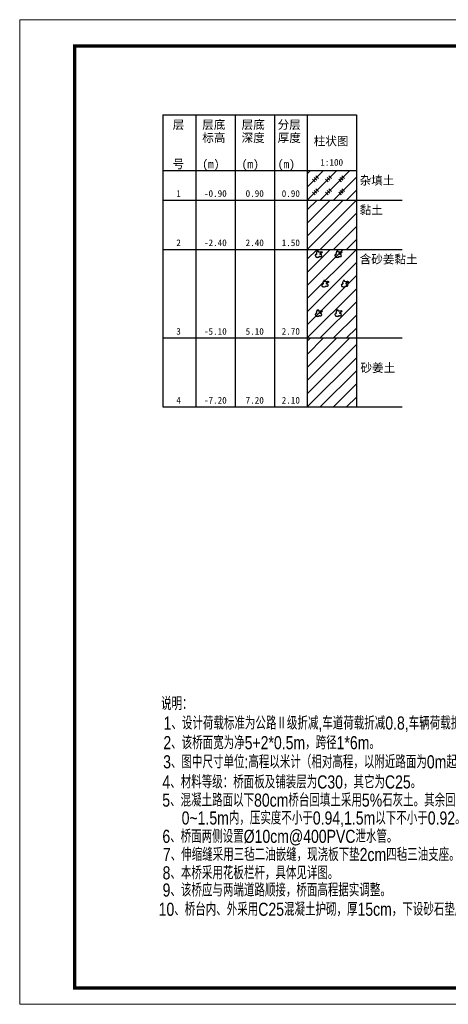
# Model space of a CAD drawing. Header units: inches. Extents: x 112594 to 193184, y 44995 to 116598.
# Tile 33 of 153: x 112594 to 113900, y 74345 to 77345. Entities that reach past the tile are written whole.
import ezdxf
from ezdxf.enums import TextEntityAlignment as Align

# ---------------------------------------------------------------- set-up
doc = ezdxf.new("R2010")
doc.units = ezdxf.units.IN
doc.header["$MEASUREMENT"] = 0
doc.layers.get('0').update_dxf_attribs({"lineweight": 15})
doc.layers.add('1', color=7, linetype='Continuous')
doc.layers.add('6', color=7, linetype='Continuous')
doc.layers.add('BM1', color=7, linetype='Continuous', lineweight=15)
doc.styles.add('hz-e', font='hztxt_e.shx', dxfattribs={"width": 0.75, "bigfont": 'hztxt.shx'})
doc.styles.add('楷体', font='SimSun.ttf', dxfattribs={"width": 0.85})

# ---------------------------------------------------------------- blocks, each defined once
blk = doc.blocks.new('SJ')
for p, q in [((0.14, 0.43), (0.13, 0.37)), ((0.13, 0.37), (0.14, 0.35)), ((0.17, 0.43), (0.14, 0.43)), ((0.14, 0.35), (0.16, 0.34)), ((0.16, 0.34), (0.2, 0.24)), ((0.22, 0.43), (0.17, 0.43)), ((0.2, 0.24), (0.24, 0.22)), ((0.24, 0.48), (0.22, 0.43)), ((0.27, 0.66), (0.24, 0.64)), ((0.24, 0.64), (0.28, 0.54)), ((0.25, 0.49), (0.24, 0.48)), ((0.24, 0.22), (0.31, 0.21)), ((0.28, 0.49), (0.25, 0.49)), ((0.28, 0.69), (0.27, 0.66)), ((0.3, 0.72), (0.28, 0.69)), ((0.28, 0.54), (0.28, 0.56)), ((0.28, 0.56), (0.28, 0.53)), ((0.28, 0.53), (0.28, 0.49)), ((0.28, 0.49), (0.28, 0.49)), ((0.32, 0.78), (0.3, 0.72)), ((0.31, 0.21), (0.35, 0.2)), ((0.35, 0.81), (0.32, 0.78)), ((0.37, 0.84), (0.35, 0.81)), ((0.35, 0.2), (0.38, 0.19)), ((0.43, 0.85), (0.37, 0.84)), ((0.38, 0.19), (0.43, 0.2)), ((0.47, 0.85), (0.43, 0.85)), ((0.43, 0.2), (0.52, 0.22)), ((0.44, 0.81), (0.45, 0.82)), ((0.44, 0.8), (0.44, 0.81)), ((0.5, 0.73), (0.44, 0.8)), ((0.45, 0.82), (0.47, 0.85)), ((0.56, 0.72), (0.5, 0.73)), ((0.52, 0.22), (0.54, 0.24)), ((0.54, 0.24), (0.55, 0.27)), ((0.55, 0.27), (0.57, 0.3)), ((0.61, 0.72), (0.56, 0.72)), ((0.57, 0.3), (0.62, 0.26)), ((0.66, 0.72), (0.61, 0.72)), ((0.62, 0.26), (0.66, 0.25)), ((0.64, 0.58), (0.67, 0.6)), ((0.64, 0.49), (0.64, 0.58)), ((0.67, 0.48), (0.64, 0.49)), ((0.72, 0.73), (0.66, 0.72)), ((0.66, 0.25), (0.72, 0.26)), ((0.67, 0.6), (0.83, 0.66)), ((0.72, 0.48), (0.67, 0.48)), ((0.79, 0.75), (0.72, 0.73)), ((0.75, 0.47), (0.72, 0.48)), ((0.72, 0.26), (0.78, 0.29)), ((0.81, 0.37), (0.75, 0.47)), ((0.78, 0.29), (0.81, 0.37)), ((0.89, 0.72), (0.79, 0.75)), ((0.83, 0.66), (0.89, 0.72))]:
    blk.add_line(p, q)

msp = doc.modelspace()

# ---------------------------------------------------------------- linework, layer by layer
at = {"layer": '1'}
for p, q in [((113030.02023, 77055.27109), (113620.02023, 77055.27109)), ((113030.02023, 77055.27109), (113030.02023, 76165.27109)), ((113030.02023, 77055.27109), (113620.02023, 77055.27109)), ((113130.02023, 77055.27109), (113130.02023, 76165.27109)), ((113250.02023, 77055.27109), (113250.02023, 76165.27109)), ((113370.02023, 77055.27109), (113370.02023, 76165.27109)), ((113470.02023, 77055.27109), (113470.02023, 76165.27109)), ((113620.02023, 77055.27109), (113620.02023, 76165.27109)), ((113030.02023, 76885.27109), (113620.02023, 76885.27109))]:
    msp.add_line(p, q, dxfattribs=at)
at = {"layer": '6'}
for p, q in [((113470.02023, 76795.27109), (113560.02023, 76885.27109)), ((113470.02023, 76835.27109), (113520.02023, 76885.27109)), ((113470.02023, 76875.27109), (113480.02023, 76885.27109)), ((113500.02023, 76865.27109), (113496.02023, 76869.27109)), ((113496.02023, 76869.27109), (113504.02023, 76861.27109)), ((113510.02023, 76795.27109), (113600.02023, 76885.27109)), ((113540.02023, 76865.27109), (113536.02023, 76869.27109)), ((113536.02023, 76869.27109), (113544.02023, 76861.27109)), ((113580.02023, 76865.27109), (113576.02023, 76869.27109)), ((113576.02023, 76869.27109), (113584.02023, 76861.27109)), ((113490.02023, 76855.27109), (113486.02023, 76859.27109)), ((113486.02023, 76859.27109), (113494.02023, 76851.27109)), ((113495.02023, 76860.27109), (113491.02023, 76864.27109)), ((113491.02023, 76864.27109), (113499.02023, 76856.27109)), ((113530.02023, 76855.27109), (113526.02023, 76859.27109)), ((113526.02023, 76859.27109), (113534.02023, 76851.27109)), ((113535.02023, 76860.27109), (113531.02023, 76864.27109)), ((113531.02023, 76864.27109), (113539.02023, 76856.27109)), ((113550.02023, 76795.27109), (113620.02023, 76865.27109)), ((113570.02023, 76855.27109), (113566.02023, 76859.27109)), ((113566.02023, 76859.27109), (113574.02023, 76851.27109)), ((113575.02023, 76860.27109), (113571.02023, 76864.27109)), ((113571.02023, 76864.27109), (113579.02023, 76856.27109)), ((113490.02023, 76815.27109), (113486.02023, 76819.27109)), ((113486.02023, 76819.27109), (113494.02023, 76811.27109)), ((113495.02023, 76820.27109), (113491.02023, 76824.27109)), ((113491.02023, 76824.27109), (113499.02023, 76816.27109)), ((113500.02023, 76825.27109), (113496.02023, 76829.27109)), ((113496.02023, 76829.27109), (113504.02023, 76821.27109)), ((113530.02023, 76815.27109), (113526.02023, 76819.27109)), ((113526.02023, 76819.27109), (113534.02023, 76811.27109)), ((113535.02023, 76820.27109), (113531.02023, 76824.27109)), ((113531.02023, 76824.27109), (113539.02023, 76816.27109)), ((113540.02023, 76825.27109), (113536.02023, 76829.27109)), ((113536.02023, 76829.27109), (113544.02023, 76821.27109)), ((113570.02023, 76815.27109), (113566.02023, 76819.27109)), ((113566.02023, 76819.27109), (113574.02023, 76811.27109)), ((113575.02023, 76820.27109), (113571.02023, 76824.27109)), ((113571.02023, 76824.27109), (113579.02023, 76816.27109)), ((113580.02023, 76825.27109), (113576.02023, 76829.27109)), ((113576.02023, 76829.27109), (113584.02023, 76821.27109)), ((113590.02023, 76795.27109), (113620.02023, 76825.27109)), ((113030.02023, 76795.27109), (113470.02023, 76795.27109)), ((113470.02023, 76795.27109), (113475.02023, 76795.27109)), ((113470.02023, 76645.27109), (113620.02023, 76795.27109)), ((113470.02023, 76685.27109), (113580.02023, 76795.27109)), ((113470.02023, 76725.27109), (113540.02023, 76795.27109)), ((113470.02023, 76765.27109), (113500.02023, 76795.27109)), ((113475.02023, 76795.27109), (113620.02023, 76795.27109)), ((113620.02023, 76795.27109), (113630.02023, 76795.27109)), ((113630.02023, 76795.27109), (113759.59689, 76795.27109)), ((113510.02023, 76645.27109), (113620.02023, 76755.27109)), ((113550.02023, 76645.27109), (113620.02023, 76715.27109)), ((113590.02023, 76645.27109), (113620.02023, 76675.27109)), ((113030.02023, 76645.27109), (113470.02023, 76645.27109)), ((113470.02023, 76645.27109), (113475.02023, 76645.27109)), ((113470.02023, 76495.27109), (113620.02023, 76645.27109)), ((113470.02023, 76535.27109), (113580.02023, 76645.27109)), ((113470.02023, 76575.27109), (113540.02023, 76645.27109)), ((113470.02023, 76615.27109), (113500.02023, 76645.27109)), ((113475.02023, 76645.27109), (113620.02023, 76645.27109)), ((113620.02023, 76645.27109), (113630.02023, 76645.27109)), ((113630.02023, 76645.27109), (113759.59689, 76645.27109)), ((113470.02023, 76455.27109), (113620.02023, 76605.27109)), ((113470.02023, 76415.27109), (113620.02023, 76565.27109)), ((113470.02023, 76375.27109), (113620.02023, 76525.27109)), ((113510.02023, 76375.27109), (113620.02023, 76485.27109)), ((113550.02023, 76375.27109), (113620.02023, 76445.27109)), ((113590.02023, 76375.27109), (113620.02023, 76405.27109)), ((113030.02023, 76375.27109), (113470.02023, 76375.27109)), ((113470.02023, 76375.27109), (113475.02023, 76375.27109)), ((113470.02023, 76245.27109), (113600.02023, 76375.27109)), ((113470.02023, 76285.27109), (113560.02023, 76375.27109)), ((113470.02023, 76325.27109), (113520.02023, 76375.27109)), ((113470.02023, 76365.27109), (113480.02023, 76375.27109)), ((113475.02023, 76375.27109), (113620.02023, 76375.27109)), ((113620.02023, 76375.27109), (113630.02023, 76375.27109)), ((113630.02023, 76375.27109), (113759.59689, 76375.27109)), ((113470.02023, 76205.27109), (113620.02023, 76355.27109)), ((113470.02023, 76165.27109), (113620.02023, 76315.27109)), ((113510.02023, 76165.27109), (113620.02023, 76275.27109)), ((113550.02023, 76165.27109), (113620.02023, 76235.27109)), ((113590.02023, 76165.27109), (113620.02023, 76195.27109)), ((113030.02023, 76165.27109), (113470.02023, 76165.27109)), ((113470.02023, 76165.27109), (113475.02023, 76165.27109)), ((113475.02023, 76165.27109), (113620.02023, 76165.27109)), ((113620.02023, 76165.27109), (113630.02023, 76165.27109)), ((113630.02023, 76165.27109), (113759.59689, 76165.27109))]:
    msp.add_line(p, q, dxfattribs=at)
at = {"layer": 'BM1', "linetype": 'Continuous'}
for p, q in [((116836.39029, 77345.15713), (112593.56197, 77345.15713)), ((112593.56197, 77345.15713), (112593.56197, 74344.85407)), ((112593.56197, 77345.15713), (112593.56197, 74344.85407)), ((112593.56197, 77345.15713), (112593.56197, 74344.85407)), ((116836.39029, 74344.85407), (112593.56197, 74344.85407))]:
    msp.add_line(p, q, dxfattribs=at)
at = {"layer": 'BM1', "color": 0, "linetype": 'Continuous', "const_width": 9.99898}
msp.add_lwpolyline([(112761.40607, 74394.84897), (112761.40607, 77264.85614), (116786.3954, 77264.85614), (116786.3954, 74394.84897)], close=True, dxfattribs=at)

# ---------------------------------------------------------------- block references
at = {"layer": '6', "xscale": 30, "yscale": 30, "zscale": 30}
for p in [(113490.02023, 76615.27109), (113550.02023, 76615.27109), (113510.02023, 76525.27109), (113570.02023, 76525.27109), (113490.02023, 76435.27109), (113550.02023, 76435.27109)]:
    msp.add_blockref('SJ', p, dxfattribs=at)

# ---------------------------------------------------------------- texts
at = {"style": 'hz-e', "width": 0.8}
for s, p in [('说明：', (113024.54247, 75241.1138)), ('1、设计荷载标准为公路Ⅱ级折减,车道荷载折减0.8,车辆荷载折减0.7。', (113032.30249, 75181.94213)), ('2、该桥面宽为净5+2*0.5m，跨径1*6m。', (113031.54666, 75122.08131)), ('3、图中尺寸单位:高程以米计（相对高程，以附近路面为0m起算），其余以厘米计。', (113030.99708, 75063.7616)), ('4、材料等级：桥面板及铺装层为C30，其它为C25。', (113028.73887, 75002.44191)), ('5、混凝土路面以下80cm桥台回填土采用5%%%石灰土。其余回填土，并应分层夯实，', (113028.24644, 74947.04326)), ('0~1.5m内，压实度不小于0.94,1.5m以下不小于0.92。', (113087.28127, 74892.62813)), ('6、桥面两侧设置%%c10cm@400PVC泄水管。', (113028.58344, 74836.70887)), ('7、伸缩缝采用三毡二油嵌缝，现浇板下垫2cm四毡三油支座。', (113030.11456, 74781.35807)), ('8、本桥采用花板栏杆，具体见详图。', (113029.22828, 74725.51962)), ('9、该桥应与两端道路顺接，桥面高程据实调整。', (113029.22828, 74673.0969)), ('10、桥台内、外采用C25混凝土护砌，厚15cm，下设砂石垫层15cm；格梗尺寸为30*50cm。', (113017.20292, 74614.48554))]:
    msp.add_text(s, height=40, dxfattribs=at).set_placement(p)
at = {"layer": '1', "style": '楷体'}
for s, height, p in [('层', 25.84, (113060.02023, 77012.27109)), ('层底', 25.84, (113150.02023, 77012.27109)), ('层底', 25.84, (113270.02023, 77012.27109)), ('分层', 25.84, (113380.02023, 77012.27109)), ('标高', 25.84, (113150.02023, 76972.27109)), ('深度', 25.84, (113270.02023, 76972.27109)), ('厚度', 25.84, (113380.02023, 76972.27109)), ('柱状图', 25.84, (113490.02023, 76962.27109)), ('号', 25.84, (113060.02023, 76892.27109)), ('(m)', 25.84, (113150.02023, 76892.27109)), ('(m)', 25.84, (113270.02023, 76892.27109)), ('(m)', 25.84, (113380.02023, 76892.27109)), ('1:100', 20.4, (113510.02023, 76900.27109))]:
    msp.add_text(s, height=height, dxfattribs=at).set_placement(p)
at = {"layer": '6', "style": '楷体'}
for s, height, p in [('杂填土', 25.84, (113630.02023, 76842.27109)), ('1', 20.4, (113071.02023, 76805.27109)), ('黏土', 25.84, (113630.02023, 76752.27109)), ('2', 20.4, (113071.02023, 76655.27109)), ('含砂姜黏土', 25.84, (113630.02023, 76602.27109)), ('3', 20.4, (113071.02023, 76385.27109)), ('砂姜土', 25.84, (113632.46058, 76271.30981)), ('4', 20.4, (113071.02023, 76175.27109))]:
    msp.add_text(s, height=height, dxfattribs=at).set_placement(p)
for s, p in [('-0.90', (113190.02023, 76805.27109)), ('0.90', (113310.02023, 76805.27109)), ('0.90', (113420.02023, 76805.27109)), ('-2.40', (113190.02023, 76655.27109)), ('2.40', (113310.02023, 76655.27109)), ('1.50', (113420.02023, 76655.27109)), ('-5.10', (113190.02023, 76385.27109)), ('5.10', (113310.02023, 76385.27109)), ('2.70', (113420.02023, 76385.27109)), ('-7.20', (113190.02023, 76175.27109)), ('7.20', (113310.02023, 76175.27109)), ('2.10', (113420.02023, 76175.27109))]:
    msp.add_text(s, height=20.4, dxfattribs=at).set_placement(p, align=Align.CENTER)

doc.saveas('drawing.dxf')
